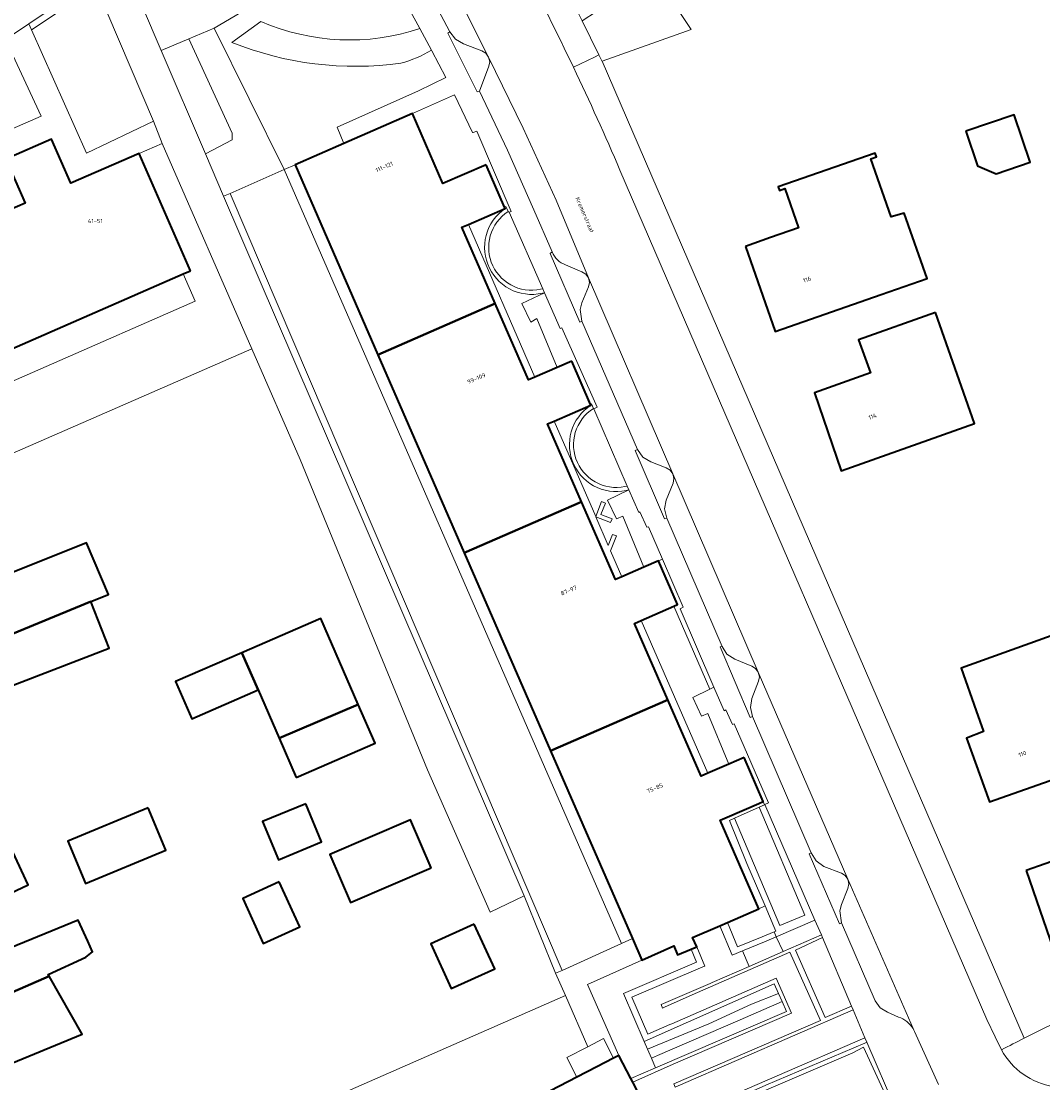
# Model space of a CAD drawing. Header units: metres. Extents: x 197700 to 204338, y 317132 to 325229.
# Tile 207 of 256: x 199623 to 199710, y 319125 to 319215. Entities that reach past the tile are written whole.
import ezdxf
from ezdxf.enums import TextEntityAlignment as Align

# ---------------------------------------------------------------- set-up
doc = ezdxf.new("R2010")
doc.units = ezdxf.units.M
for name, color, linetype, lineweight in [('B-WE-GR-BEPLANTING_CULTUUR_BODEMBEDEKKER-GV', 90, 'Continuous', 18), ('B-WE-GR-BEPLANTING_CULTUUR_HEESTERS-GV', 90, 'Continuous', 18), ('B-WE-GR-BEPLANTING_CULTUUR_ROOS-GV', 90, 'Continuous', 18), ('B-WE-GR-BEPLANTING_CULTUUR_VASTE PLANTENVAK-GV', 90, 'Continuous', 18), ('B-WE-GW-TALUD_KRUIN-G', 90, 'Continuous', 18), ('B-WE-IE-TERREINAFSCHEIDING_KUNSTMATIG_MUUR-GV', 90, 'Continuous', 18), ('B-WE-OG-BEBOUWING-GV', 7, 'Continuous', 35), ('B-WE-OG-BEBOUWING-T18', 10, 'Continuous', 18), ('B-WE-OG-TERREIN_CULTUURSCHEIDING-GV', 7, 'Continuous', 18), ('B-WE-OG-TERREIN_ERF-GV', 7, 'Continuous', 18), ('B-WE-OG-TOPOGRAFIE-T18', 10, 'Continuous', 18), ('B-WE-VH-VERHARDING_ASFALT-GV', 252, 'Continuous', 18), ('B-WE-VH-VERHARDING_BEDRIJFSVLOERPLAAT-GV', 252, 'Continuous', 18), ('B-WE-VH-VERHARDING_BETONSTRAATSTEEN-GV', 252, 'Continuous', 18), ('B-WE-VH-VERHARDING_OPEN-GV', 252, 'Continuous', 18), ('B-WE-VH-VERHARDING_SIERBESTRATING-GV', 252, 'Continuous', 18), ('B-WE-VH-VERHARDING_TEGEL-GV', 252, 'Continuous', 18)]:
    doc.layers.add(name, color=color, linetype=linetype, lineweight=lineweight)
doc.styles.add('NLCS-ISO-M200-T18', font='NLCS-ISO.ttf', dxfattribs={"height": 0.36})

msp = doc.modelspace()

# ---------------------------------------------------------------- linework, layer by layer
at = {"layer": 'B-WE-GR-BEPLANTING_CULTUUR_BODEMBEDEKKER-GV'}
for points in [[(199635.276, 319212.82), (199637.606, 319213.813), (199639.765, 319214.734), (199643.802, 319217.114), (199645.277, 319218.627), (199649.553, 319228.639), (199648.905, 319229.817), (199646.252, 319230.043), (199638.247, 319224.657), (199640.081, 319221.71), (199637.633, 319220.083), (199635.583, 319222.864), (199632.016, 319220.464)], [(199641.288, 319205.829), (199641.288, 319205.239), (199639.014, 319204.057), (199640.558, 319200.464), (199641.108, 319200.706), (199645.699, 319202.727), (199639.765, 319214.734), (199637.606, 319213.813)], [(199645.699, 319202.727), (199674.295, 319137.095), (199675.207, 319137.505), (199668.269, 319153.43), (199660.952, 319170.222), (199653.628, 319187.032), (199646.616, 319203.126)], [(199683.266, 319138.885), (199684.132, 319136.809), (199686.217, 319137.654), (199687.225, 319138.089), (199687.361, 319138.147), (199687.199, 319138.532), (199686.454, 319140.281), (199685.921, 319140.047)], [(199691.326, 319137.594), (199689.038, 319136.533), (199691.563, 319130.81), (199693.786, 319131.772)], [(199671.41, 319133.608), (199674.065, 319127.608), (199675.08, 319125.639), (199677.17, 319126.539), (199676.82, 319127.358), (199676.49, 319128.128), (199676.213, 319128.773), (199674.469, 319132.843), (199680.659, 319135.508), (199680.202, 319136.619), (199679.038, 319136.12), (199678.711, 319136.882), (199676.006, 319135.672)]]:
    msp.add_lwpolyline(points, close=True, dxfattribs=at)
at = {"layer": 'B-WE-GR-BEPLANTING_CULTUUR_HEESTERS-GV'}
for points in [[(199624.282, 319214.573), (199629.755, 319218.257), (199629.528, 319218.79), (199624.047, 319215.102)], [(199641.288, 319205.239), (199641.288, 319205.829), (199637.606, 319213.813), (199635.276, 319212.82), (199639.014, 319204.057)], [(199666.05, 319141.124), (199668.696, 319134.581), (199669.248, 319134.817), (199641.108, 319200.706), (199640.558, 319200.464)], [(199664.67, 319199.171), (199664.492, 319199.59), (199664.379, 319199.541), (199664.427, 319199.43), (199664.141, 319199.217), (199663.876, 319198.979), (199663.632, 319198.719), (199663.413, 319198.438), (199663.22, 319198.138), (199663.054, 319197.822), (199662.918, 319197.493), (199662.811, 319197.153), (199662.735, 319196.804), (199662.691, 319196.451), (199662.678, 319196.095), (199662.697, 319195.739), (199662.748, 319195.386), (199662.83, 319195.039), (199662.943, 319194.701), (199663.085, 319194.374), (199663.257, 319194.061), (199663.455, 319193.765), (199663.679, 319193.488), (199663.927, 319193.232), (199664.197, 319192.999), (199664.487, 319192.791), (199664.794, 319192.61), (199665.116, 319192.457), (199665.45, 319192.333), (199665.794, 319192.24), (199666.145, 319192.178), (199666.5, 319192.147), (199666.857, 319192.148), (199667.212, 319192.181), (199667.754, 319192.282), (199667.607, 319192.616), (199667.429, 319192.575), (199667.108, 319192.521), (199666.784, 319192.496), (199666.459, 319192.5), (199666.135, 319192.532), (199665.816, 319192.594), (199665.503, 319192.684), (199665.2, 319192.802), (199664.909, 319192.946), (199664.631, 319193.115), (199664.37, 319193.309), (199664.127, 319193.525), (199663.904, 319193.762), (199663.704, 319194.018), (199663.527, 319194.291), (199663.375, 319194.579), (199663.25, 319194.879), (199663.152, 319195.189), (199663.082, 319195.506), (199663.04, 319195.829), (199663.028, 319196.154), (199663.044, 319196.479), (199663.09, 319196.801), (199663.164, 319197.117), (199663.266, 319197.426), (199663.396, 319197.724), (199663.551, 319198.01), (199663.731, 319198.28), (199663.935, 319198.534), (199664.161, 319198.768), (199664.406, 319198.981)], [(199661.316, 319198.08), (199660.765, 319197.841), (199663.582, 319191.368), (199666.4, 319184.895), (199666.95, 319185.133)], [(199671.785, 319176.416), (199671.526, 319176.613), (199671.287, 319176.832), (199671.067, 319177.072), (199670.871, 319177.331), (199670.698, 319177.606), (199670.55, 319177.895), (199670.429, 319178.197), (199670.335, 319178.508), (199670.269, 319178.826), (199670.232, 319179.149), (199670.224, 319179.474), (199670.245, 319179.798), (199670.295, 319180.119), (199670.373, 319180.434), (199670.479, 319180.742), (199670.613, 319181.038), (199670.772, 319181.321), (199670.956, 319181.589), (199671.163, 319181.84), (199671.391, 319182.071), (199671.64, 319182.28), (199671.913, 319182.472), (199671.753, 319182.849), (199671.659, 319182.811), (199671.69, 319182.739), (199671.4, 319182.537), (199671.13, 319182.305), (199670.881, 319182.05), (199670.657, 319181.773), (199670.457, 319181.478), (199670.285, 319181.166), (199670.142, 319180.84), (199670.028, 319180.502), (199669.945, 319180.156), (199669.894, 319179.803), (199669.873, 319179.448), (199669.885, 319179.092), (199669.929, 319178.738), (199670.004, 319178.39), (199670.109, 319178.05), (199670.245, 319177.72), (199670.41, 319177.404), (199670.602, 319177.104), (199670.82, 319176.823), (199671.063, 319176.562), (199671.327, 319176.323), (199671.613, 319176.11), (199671.916, 319175.922), (199672.234, 319175.763), (199672.566, 319175.632), (199672.907, 319175.532), (199673.257, 319175.463), (199673.611, 319175.425), (199673.967, 319175.419), (199674.323, 319175.444), (199674.674, 319175.502), (199674.919, 319175.558), (199674.778, 319175.885), (199674.573, 319175.838), (199674.252, 319175.789), (199673.927, 319175.768), (199673.602, 319175.776), (199673.28, 319175.813), (199672.961, 319175.879), (199672.65, 319175.973), (199672.349, 319176.095), (199672.06, 319176.243)], [(199668.579, 319181.393), (199668.028, 319181.155), (199670.9, 319174.556), (199673.772, 319167.958), (199674.322, 319168.198), (199673.364, 319170.399), (199673.859, 319171.659), (199673.533, 319171.787), (199673.166, 319170.853), (199672.109, 319173.283), (199673.367, 319172.788), (199673.495, 319173.114), (199672.546, 319173.488), (199672.92, 319174.44), (199672.594, 319174.568), (199672.099, 319173.306)], [(199678.715, 319165.692), (199681.776, 319158.655), (199682.119, 319158.822), (199679.26, 319165.484), (199679.526, 319165.609), (199677.76, 319169.697), (199677.415, 319169.548), (199679.036, 319165.832)], [(199681.605, 319151.532), (199675.954, 319164.487), (199675.39, 319164.241), (199678.21, 319157.762), (199681.031, 319151.282)], [(199686.439, 319148.877), (199686.416, 319148.867), (199685.959, 319148.668), (199689.832, 319139.498), (199687.72, 319138.615), (199683.861, 319147.715), (199683.437, 319147.526), (199684.921, 319143.881), (199686.454, 319140.281), (199687.199, 319138.532), (199687.361, 319138.147), (199687.225, 319138.089), (199687.409, 319137.662), (199690.686, 319139.076)], [(199674.065, 319127.608), (199671.41, 319133.608), (199676.006, 319135.672), (199675.207, 319137.505), (199674.295, 319137.095), (199669.248, 319134.817), (199668.696, 319134.581), (199669.534, 319132.675), (199671.442, 319128.334), (199672.772, 319129.024), (199673.621, 319127.378)], [(199695.071, 319128.73), (199694.907, 319128.65), (199686.535, 319125.067), (199679.284, 319121.862), (199679.833, 319120.761), (199682.564, 319115.289), (199682.831, 319115.423), (199681.792, 319117.488), (199684.245, 319118.802), (199685.23, 319116.63), (199697.532, 319123.015)], [(199694.8, 319128.304), (199697.115, 319123.256), (199685.547, 319117.254), (199684.502, 319119.559), (199681.546, 319117.976), (199679.661, 319121.712), (199693.889, 319127.832)], [(199694.8, 319128.304), (199693.889, 319127.832), (199679.661, 319121.712), (199681.546, 319117.976), (199684.502, 319119.559), (199685.547, 319117.254), (199697.115, 319123.256)]]:
    msp.add_lwpolyline(points, close=True, dxfattribs=at)
for points in [[(199643.727, 319215.291), (199641.256, 319213.519)], [(199658.19, 319212.853), (199657.197, 319214.684)]]:
    msp.add_lwpolyline(points, dxfattribs=at)
for points in [[(199657.197, 319214.684, -0.184922), (199643.727, 319215.291)], [(199641.256, 319213.519, 0.130559), (199655.573, 319211.748)], [(199655.573, 319211.748, 0.063505), (199658.19, 319212.853)]]:
    msp.add_lwpolyline(points, format="xyb", dxfattribs=at)
at = {"layer": 'B-WE-GR-BEPLANTING_CULTUUR_ROOS-GV'}
msp.add_lwpolyline([(199681.702, 319130.287), (199676.49, 319128.128), (199676.82, 319127.358), (199677.341, 319127.582), (199684.352, 319130.614), (199687.899, 319132.181), (199687.592, 319132.865), (199685.317, 319131.959)], close=True, dxfattribs=at)
at = {"layer": 'B-WE-GR-BEPLANTING_CULTUUR_VASTE PLANTENVAK-GV'}
for points in [[(199657.197, 319214.684), (199654.738, 319219.217), (199649.553, 319228.639), (199645.277, 319218.627), (199643.802, 319217.114), (199639.765, 319214.734), (199645.699, 319202.727), (199646.616, 319203.126), (199650.756, 319204.945), (199650.181, 319206.327), (199657.073, 319209.419), (199659.391, 319210.528), (199658.223, 319212.792), (199658.19, 319212.853)], [(199641.256, 319213.519), (199643.727, 319215.291)], [(199668.421, 319195.748), (199668.242, 319195.624), (199670.761, 319189.793), (199670.914, 319189.879)], [(199670.914, 319189.879), (199670.771, 319190.871), (199670.928, 319191.429), (199671.493, 319192.785), (199671.562, 319193.163), (199671.48, 319193.538), (199671.252, 319193.862), (199670.915, 319194.069), (199669.553, 319194.654)]]:
    msp.add_lwpolyline(points, dxfattribs=at)
for points in [[(199643.727, 319215.291, 0.184922), (199657.197, 319214.684)], [(199655.573, 319211.748, -0.130559), (199641.256, 319213.519)], [(199658.19, 319212.853, -0.063505), (199655.573, 319211.748)], [(199669.553, 319194.654, -0.243524), (199668.421, 319195.748)]]:
    msp.add_lwpolyline(points, format="xyb", dxfattribs=at)
for points in [[(199660.217, 319213.779), (199659.737, 319214.399), (199659.552, 319214.299), (199662.058, 319209.311), (199662.258, 319209.371), (199663.046, 319211.489), (199663.113, 319211.879), (199663.026, 319212.265), (199662.794, 319212.593), (199662.453, 319212.806), (199660.902, 319213.384)], [(199667.212, 319192.181), (199666.857, 319192.148), (199666.5, 319192.147), (199666.145, 319192.178), (199665.794, 319192.24), (199665.45, 319192.333), (199665.116, 319192.457), (199664.794, 319192.61), (199664.487, 319192.791), (199664.197, 319192.999), (199663.927, 319193.232), (199663.679, 319193.488), (199663.455, 319193.765), (199663.257, 319194.061), (199663.085, 319194.374), (199662.943, 319194.701), (199662.83, 319195.039), (199662.748, 319195.386), (199662.697, 319195.739), (199662.678, 319196.095), (199662.691, 319196.451), (199662.735, 319196.804), (199662.811, 319197.153), (199662.918, 319197.493), (199663.054, 319197.822), (199663.22, 319198.138), (199663.413, 319198.438), (199663.632, 319198.719), (199663.876, 319198.979), (199664.141, 319199.217), (199664.427, 319199.43), (199661.316, 319198.08), (199666.95, 319185.133), (199668.831, 319185.946), (199667.11, 319190.096), (199666.596, 319189.792), (199665.848, 319191.381), (199667.754, 319192.282)], [(199663.25, 319194.879), (199663.375, 319194.579), (199663.527, 319194.291), (199663.704, 319194.018), (199663.904, 319193.762), (199664.127, 319193.525), (199664.37, 319193.309), (199664.631, 319193.115), (199664.909, 319192.946), (199665.2, 319192.802), (199665.503, 319192.684), (199665.816, 319192.594), (199666.135, 319192.532), (199666.459, 319192.5), (199666.784, 319192.496), (199667.108, 319192.521), (199667.429, 319192.575), (199667.607, 319192.616), (199664.764, 319199.107), (199664.67, 319199.171), (199664.406, 319198.981), (199664.161, 319198.768), (199663.935, 319198.534), (199663.731, 319198.28), (199663.551, 319198.01), (199663.396, 319197.724), (199663.266, 319197.426), (199663.164, 319197.117), (199663.09, 319196.801), (199663.044, 319196.479), (199663.028, 319196.154), (199663.04, 319195.829), (199663.082, 319195.506), (199663.152, 319195.189)], [(199676.187, 319169.012), (199674.39, 319173.338), (199673.859, 319173.106), (199673.111, 319174.695), (199674.919, 319175.558), (199674.674, 319175.502), (199674.323, 319175.444), (199673.967, 319175.419), (199673.611, 319175.425), (199673.257, 319175.463), (199672.907, 319175.532), (199672.566, 319175.632), (199672.234, 319175.763), (199671.916, 319175.922), (199671.613, 319176.11), (199671.327, 319176.323), (199671.063, 319176.562), (199670.82, 319176.823), (199670.602, 319177.104), (199670.41, 319177.404), (199670.245, 319177.72), (199670.109, 319178.05), (199670.004, 319178.39), (199669.929, 319178.738), (199669.885, 319179.092), (199669.873, 319179.448), (199669.894, 319179.803), (199669.945, 319180.156), (199670.028, 319180.502), (199670.142, 319180.84), (199670.285, 319181.166), (199670.457, 319181.478), (199670.657, 319181.773), (199670.881, 319182.05), (199671.13, 319182.305), (199671.4, 319182.537), (199671.69, 319182.739), (199668.579, 319181.393), (199672.099, 319173.306), (199672.594, 319174.568), (199672.92, 319174.44), (199672.546, 319173.488), (199673.495, 319173.114), (199673.367, 319172.788), (199672.109, 319173.283), (199673.166, 319170.853), (199673.533, 319171.787), (199673.859, 319171.659), (199673.364, 319170.399), (199674.322, 319168.198)], [(199671.526, 319176.613), (199671.785, 319176.416), (199672.06, 319176.243), (199672.349, 319176.095), (199672.65, 319175.973), (199672.961, 319175.879), (199673.28, 319175.813), (199673.602, 319175.776), (199673.927, 319175.768), (199674.252, 319175.789), (199674.573, 319175.838), (199674.778, 319175.885), (199671.952, 319182.432), (199671.913, 319182.472), (199671.64, 319182.28), (199671.391, 319182.071), (199671.163, 319181.84), (199670.956, 319181.589), (199670.772, 319181.321), (199670.613, 319181.038), (199670.479, 319180.742), (199670.373, 319180.434), (199670.295, 319180.119), (199670.245, 319179.798), (199670.224, 319179.474), (199670.232, 319179.149), (199670.269, 319178.826), (199670.335, 319178.508), (199670.429, 319178.197), (199670.55, 319177.895), (199670.698, 319177.606), (199670.871, 319177.331), (199671.067, 319177.072), (199671.287, 319176.832)], [(199678.063, 319177.444), (199676.767, 319177.956), (199676.107, 319178.351), (199675.633, 319178.996), (199675.444, 319178.918), (199677.946, 319173.096), (199678.127, 319173.169), (199677.944, 319173.969), (199678.077, 319174.687), (199678.658, 319176.135), (199678.73, 319176.535), (199678.635, 319176.93), (199678.401, 319177.245)], [(199681.605, 319156.594), (199681.074, 319156.362), (199680.326, 319157.951), (199681.776, 319158.655), (199678.715, 319165.692), (199675.954, 319164.487), (199681.605, 319151.532), (199683.385, 319152.308)], [(199685.213, 319157.115), (199685.349, 319157.87), (199685.91, 319159.33), (199685.972, 319159.714), (199685.885, 319160.093), (199685.656, 319160.417), (199685.322, 319160.628), (199683.89, 319161.196), (199683.227, 319161.64), (199682.83, 319162.294), (199682.639, 319162.252), (199685.203, 319156.257), (199685.398, 319156.332)], [(199685.959, 319148.668), (199683.861, 319147.715), (199687.72, 319138.615), (199689.832, 319139.498)], [(199692.949, 319138.84), (199692.79, 319139.866), (199692.925, 319140.398), (199693.467, 319141.754), (199693.55, 319142.147), (199693.47, 319142.541), (199693.249, 319142.861), (199692.923, 319143.072), (199691.44, 319143.635), (199690.802, 319144.11), (199690.365, 319144.792), (199690.2, 319144.698), (199692.773, 319138.77)], [(199676.49, 319128.128), (199681.702, 319130.287), (199685.317, 319131.959), (199687.592, 319132.865), (199687.227, 319133.678), (199676.213, 319128.773)], [(199677.17, 319126.539), (199688.282, 319131.328), (199687.899, 319132.181), (199684.352, 319130.614), (199677.341, 319127.582), (199676.82, 319127.358)]]:
    msp.add_lwpolyline(points, close=True, dxfattribs=at)
at = {"layer": 'B-WE-GW-TALUD_KRUIN-G'}
for points in [[(199687.409, 319137.662), (199687.978, 319136.403)], [(199687.978, 319136.403), (199687.409, 319137.662)], [(199694.917, 319129.095), (199693.919, 319131.458)]]:
    msp.add_lwpolyline(points, dxfattribs=at)
at = {"layer": 'B-WE-IE-TERREINAFSCHEIDING_KUNSTMATIG_MUUR-GV'}
for points in [[(199683.266, 319138.885), (199682.621, 319138.603), (199683.66, 319136.113), (199684.535, 319136.469), (199686.396, 319137.225), (199687.409, 319137.662), (199687.225, 319138.089), (199686.217, 319137.654), (199684.132, 319136.809)], [(199681.805, 319133.71), (199677.636, 319131.917), (199677.759, 319131.609), (199677.946, 319131.694), (199680.282, 319132.75), (199688.549, 319136.356), (199691.163, 319130.575), (199678.716, 319125.181), (199678.84, 319124.9), (199679.027, 319124.984), (199679.105, 319125.019), (199693.919, 319131.458), (199693.786, 319131.772), (199691.563, 319130.81), (199689.038, 319136.533), (199691.326, 319137.594), (199691.23, 319137.823), (199687.978, 319136.403), (199685.104, 319135.149), (199681.972, 319133.782)], [(199678.555, 319130.291), (199678.388, 319130.219), (199676.533, 319129.41), (199675.167, 319132.535), (199681.174, 319135.104), (199681.363, 319135.185), (199680.664, 319136.818), (199680.202, 319136.619), (199680.659, 319135.508), (199674.469, 319132.843), (199676.213, 319128.773), (199687.227, 319133.678), (199687.592, 319132.865), (199687.899, 319132.181), (199688.282, 319131.328), (199677.17, 319126.539), (199675.08, 319125.639), (199675.24, 319125.328), (199678.664, 319126.855), (199688.694, 319131.192), (199687.385, 319134.14)], [(199679.833, 319120.761), (199679.284, 319121.862), (199686.535, 319125.067), (199694.907, 319128.65), (199695.071, 319128.73), (199694.917, 319129.095), (199680.051, 319122.638), (199680.046, 319122.636), (199679.895, 319122.567), (199678.694, 319122.024), (199678.877, 319121.666), (199679.438, 319120.564)]]:
    msp.add_lwpolyline(points, close=True, dxfattribs=at)
at = {"layer": 'B-WE-OG-BEBOUWING-GV'}
for points in [[(199662.82, 319203.136), (199659.153, 319201.545), (199656.562, 319207.496), (199650.756, 319204.945), (199646.616, 319203.126), (199653.628, 319187.032), (199663.582, 319191.368), (199660.765, 319197.841), (199661.316, 319198.08), (199664.427, 319199.43), (199664.379, 319199.541)], [(199703.477, 319205.974), (199704.471, 319203.042), (199706.036, 319202.375), (199708.928, 319203.355), (199707.569, 319207.362)], [(199637.762, 319194.149), (199633.391, 319204.106), (199627.604, 319201.574), (199625.97, 319205.311), (199622.108, 319203.609), (199623.749, 319199.888), (199621.79, 319199.031), (199617.34, 319197.084), (199621.698, 319187.122), (199637.142, 319193.878)], [(199684.805, 319196.22), (199687.313, 319189.002), (199696.306, 319192.127), (199700.211, 319193.484), (199698.237, 319199.045), (199697.149, 319198.719), (199695.435, 319203.65), (199695.908, 319203.814), (199695.796, 319204.136), (199687.559, 319201.274), (199687.67, 319200.953), (199688.143, 319201.117), (199689.301, 319197.783), (199686.928, 319196.958)], [(199670.071, 319186.483), (199668.831, 319185.946), (199666.95, 319185.133), (199666.4, 319184.895), (199663.582, 319191.368), (199653.628, 319187.032), (199660.952, 319170.222), (199670.9, 319174.556), (199668.028, 319181.155), (199668.579, 319181.393), (199671.69, 319182.739), (199671.659, 319182.811)], [(199700.905, 319190.608), (199694.391, 319188.296), (199695.397, 319185.485), (199690.651, 319183.787), (199692.922, 319177.193), (199704.214, 319181.188)], [(199660.952, 319170.222), (199668.269, 319153.43), (199678.21, 319157.762), (199675.39, 319164.241), (199675.954, 319164.487), (199678.715, 319165.692), (199679.036, 319165.832), (199677.415, 319169.548), (199676.187, 319169.012), (199674.322, 319168.198), (199673.772, 319167.958), (199670.9, 319174.556)], [(199609.203, 319164.296), (199608.78, 319165.187), (199605.378, 319163.904), (199605.917, 319162.825), (199597.787, 319159.099), (199593.191, 319157.131), (199595.535, 319151.655), (199600.132, 319153.623), (199604.587, 319155.566), (199611.444, 319158.555), (199619.213, 319161.943), (199629.313, 319166.101), (199630.796, 319166.68), (199628.939, 319171.081), (199620.503, 319167.721), (199618.69, 319168.392)], [(199620.706, 319158.238), (199630.849, 319162.146), (199629.313, 319166.101), (199619.213, 319161.943)], [(199651.972, 319157.369), (199648.807, 319164.662), (199642.113, 319161.757), (199643.485, 319158.596), (199645.261, 319154.504)], [(199714.515, 319160.477), (199713.218, 319164.09), (199703.082, 319160.437), (199704.339, 319156.818), (199704.967, 319155.071), (199703.539, 319154.52), (199705.476, 319149.121), (199714.643, 319152.344), (199712.095, 319159.592)], [(199643.485, 319158.596), (199642.113, 319161.757), (199636.49, 319159.317), (199637.862, 319156.156)], [(199646.705, 319151.176), (199653.399, 319154.082), (199651.972, 319157.369), (199645.261, 319154.504)], [(199684.673, 319152.87), (199683.385, 319152.308), (199681.605, 319151.532), (199681.031, 319151.282), (199678.21, 319157.762), (199668.269, 319153.43), (199675.207, 319137.505), (199676.006, 319135.672), (199678.711, 319136.882), (199679.038, 319136.12), (199680.202, 319136.619), (199680.664, 319136.818), (199680.32, 319137.596), (199682.621, 319138.603), (199683.266, 319138.885), (199685.921, 319140.047), (199682.656, 319147.549), (199683.233, 319147.8), (199685.921, 319148.972), (199686.299, 319149.137)], [(199634.166, 319148.605), (199627.35, 319145.779), (199628.847, 319142.17), (199635.662, 319144.996)], [(199647.516, 319148.94), (199643.869, 319147.427), (199645.207, 319144.198), (199648.854, 319145.711)], [(199658.161, 319143.515), (199656.404, 319147.587), (199649.561, 319144.633), (199651.319, 319140.562)], [(199708.599, 319143.273), (199711.203, 319135.733), (199722.508, 319139.706), (199719.855, 319147.238)], [(199603.838, 319130.843), (199611.676, 319135.686), (199610.519, 319137.409), (199612.227, 319137.007), (199621.027, 319140.68), (199624.001, 319142.083), (199622.7, 319144.868), (199619.673, 319143.579), (199603.607, 319136.718), (199603.623, 319136.681), (199600.884, 319135.556)], [(199645.276, 319142.314), (199642.192, 319140.907), (199643.925, 319137.108), (199647.01, 319138.515)], [(199628.867, 319135.926), (199629.455, 319136.376), (199629.038, 319137.294), (199628.23, 319139.074), (199613.466, 319133.023), (199611.676, 319135.686), (199603.838, 319130.843), (199606.83, 319126.07), (199625.763, 319134.325), (199625.69, 319134.453)], [(199661.81, 319138.737), (199658.128, 319137.057), (199659.858, 319133.266), (199663.539, 319134.946)], [(199620.865, 319128.815), (199621.788, 319126.612), (199628.558, 319129.399), (199625.763, 319134.325), (199606.83, 319126.07), (199609.978, 319121.048), (199614.565, 319123.039), (199618.674, 319124.823), (199616.613, 319128.258), (199617.212, 319128.28), (199618.288, 319127.604)], [(199673.598, 319110.644), (199672.696, 319112.43), (199674.223, 319113.201), (199673.325, 319114.978), (199674.791, 319115.738), (199678.827, 319117.831), (199679.046, 319117.944), (199678.05, 319119.876), (199677.479, 319120.984), (199675.264, 319125.281), (199675.24, 319125.328), (199675.08, 319125.639), (199674.065, 319127.608), (199673.621, 319127.378), (199672.189, 319126.635), (199670.514, 319125.766), (199661.402, 319121.04), (199658.295, 319119.429), (199663.298, 319109.782), (199669.697, 319113.099), (199670.066, 319112.389), (199671.3, 319110.013), (199671.531, 319109.569)]]:
    msp.add_lwpolyline(points, close=True, dxfattribs=at)
at = {"layer": 'B-WE-OG-TERREIN_CULTUURSCHEIDING-GV'}
for points in [[(199680.184, 319214.603), (199678.547, 319217.058), (199677.129, 319219.185), (199675.829, 319218.32), (199674.713, 319217.575), (199674.603, 319217.742), (199670.958, 319215.332), (199672.368, 319212.448), (199672.639, 319211.909), (199672.646, 319211.912)], [(199629.755, 319218.257), (199624.282, 319214.573), (199628.928, 319204.116), (199634.614, 319206.841)], [(199621.546, 319199.578), (199619.249, 319204.719), (199625.087, 319207.247), (199622.311, 319213.228), (199608.982, 319204.316), (199612.73, 319195.721)], [(199590.245, 319164.511), (199642.945, 319187.541), (199635.337, 319204.94), (199633.391, 319204.106), (199637.762, 319194.149), (199637.142, 319193.878), (199638.156, 319191.563), (199612.868, 319180.481), (199608.343, 319178.498), (199601.382, 319175.447), (199596.07, 319173.12), (199588.021, 319169.593)], [(199674.295, 319137.095), (199645.699, 319202.727), (199641.108, 319200.706), (199669.248, 319134.817)], [(199627.689, 319114.292), (199623.111, 319112.281), (199619.614, 319110.745), (199623.283, 319103.977), (199624.193, 319104.47), (199624.464, 319103.971), (199627.571, 319105.582), (199628.422, 319103.937), (199638.929, 319109.386), (199638.076, 319111.03), (199644.29, 319114.253), (199645.143, 319112.608), (199655.188, 319117.818), (199654.335, 319119.462), (199660.549, 319122.685), (199661.402, 319121.04), (199670.514, 319125.766), (199669.665, 319127.413), (199671.442, 319128.334), (199669.534, 319132.675), (199635.61, 319117.772), (199633.528, 319116.857)]]:
    msp.add_lwpolyline(points, close=True, dxfattribs=at)
at = {"layer": 'B-WE-OG-TERREIN_ERF-GV'}
for points in [[(199744.58, 319191.678), (199746.547, 319192.364), (199737.245, 319219.02), (199735.266, 319218.33), (199733.097, 319224.491), (199731.148, 319229.863), (199728.944, 319235.135), (199697.934, 319224.335), (199698.42, 319222.892), (199684.375, 319218.092), (199684.085, 319218.944), (199678.547, 319217.058), (199680.184, 319214.603), (199672.646, 319211.912), (199708.429, 319129.061)], [(199621.565, 319121.94), (199625.573, 319123.702), (199626.486, 319121.403), (199628.629, 319122.254), (199629.767, 319119.388), (199632.022, 319120.284), (199633.528, 319116.857), (199635.61, 319117.772), (199669.534, 319132.675), (199668.696, 319134.581), (199666.05, 319141.124), (199663.15, 319139.758), (199657.852, 319151.809), (199647.058, 319178.133), (199642.945, 319187.541), (199590.245, 319164.511)], [(199622.7, 319144.868), (199624.001, 319142.083), (199621.027, 319140.68)], [(199613.466, 319133.023), (199628.23, 319139.074), (199629.038, 319137.294), (199629.455, 319136.376), (199628.867, 319135.926), (199625.69, 319134.453), (199625.763, 319134.325), (199628.558, 319129.399), (199621.788, 319126.612)]]:
    msp.add_lwpolyline(points, dxfattribs=at)
for points in [[(199703.477, 319205.974), (199707.569, 319207.362), (199708.928, 319203.355), (199706.036, 319202.375), (199704.471, 319203.042)], [(199687.313, 319189.002), (199684.805, 319196.22), (199686.928, 319196.958), (199689.301, 319197.783), (199688.143, 319201.117), (199687.67, 319200.953), (199687.559, 319201.274), (199695.796, 319204.136), (199695.908, 319203.814), (199695.435, 319203.65), (199697.149, 319198.719), (199698.237, 319199.045), (199700.211, 319193.484), (199696.306, 319192.127)], [(199621.698, 319187.122), (199611.846, 319182.813), (199612.868, 319180.481), (199638.156, 319191.563), (199637.142, 319193.878)], [(199700.905, 319190.608), (199704.214, 319181.188), (199692.922, 319177.193), (199690.651, 319183.787), (199695.397, 319185.485), (199694.391, 319188.296)], [(199608.78, 319165.187), (199609.203, 319164.296), (199618.69, 319168.392), (199620.503, 319167.721), (199628.939, 319171.081), (199630.796, 319166.68), (199629.313, 319166.101), (199630.849, 319162.146), (199620.706, 319158.238), (199619.213, 319161.943), (199611.444, 319158.555), (199604.587, 319155.566), (199600.132, 319153.623), (199595.535, 319151.655), (199593.191, 319157.131), (199597.787, 319159.099), (199605.917, 319162.825), (199605.378, 319163.904)], [(199653.399, 319154.082), (199646.705, 319151.176), (199645.261, 319154.504), (199643.485, 319158.596), (199637.862, 319156.156), (199636.49, 319159.317), (199642.113, 319161.757), (199648.807, 319164.662), (199651.972, 319157.369)], [(199703.082, 319160.437), (199713.218, 319164.09), (199714.515, 319160.477), (199712.095, 319159.592), (199714.643, 319152.344), (199705.476, 319149.121), (199703.539, 319154.52), (199704.967, 319155.071), (199704.339, 319156.818)], [(199634.166, 319148.605), (199635.662, 319144.996), (199628.847, 319142.17), (199627.35, 319145.779)], [(199647.516, 319148.94), (199648.854, 319145.711), (199645.207, 319144.198), (199643.869, 319147.427)], [(199656.404, 319147.587), (199658.161, 319143.515), (199651.319, 319140.562), (199649.561, 319144.633)], [(199719.855, 319147.238), (199722.508, 319139.706), (199711.203, 319135.733), (199708.599, 319143.273)], [(199645.276, 319142.314), (199647.01, 319138.515), (199643.925, 319137.108), (199642.192, 319140.907)], [(199661.81, 319138.737), (199663.539, 319134.946), (199659.858, 319133.266), (199658.128, 319137.057)], [(199673.621, 319127.378), (199672.772, 319129.024), (199671.442, 319128.334), (199669.665, 319127.413), (199670.514, 319125.766), (199672.189, 319126.635)]]:
    msp.add_lwpolyline(points, close=True, dxfattribs=at)
msp.add_lwpolyline([(199708.429, 319129.061, -0.022578), (199733.944, 319140.514)], format="xyb", dxfattribs=at)
at = {"layer": 'B-WE-VH-VERHARDING_ASFALT-GV'}
for points in [[(199670.216, 319211.402, 0.020037), (199661.189, 319228.55)], [(199674.157, 319202.687, 0.009882), (199670.216, 319211.402)], [(199710.926, 319124.968, -0.238401), (199706.506, 319128.082)]]:
    msp.add_lwpolyline(points, format="xyb", dxfattribs=at)
for points in [[(199661.02, 319216.238), (199663.026, 319212.265), (199665.946, 319206.229), (199668.743, 319200.135), (199671.48, 319193.538), (199678.635, 319176.93), (199685.885, 319160.093), (199693.47, 319142.541), (199698.999, 319129.871), (199699.069, 319129.747), (199699.13, 319129.619), (199701.153, 319125.126)], [(199706.506, 319128.082), (199705.963, 319129.174), (199705.251, 319130.649), (199674.157, 319202.687)]]:
    msp.add_lwpolyline(points, dxfattribs=at)
at = {"layer": 'B-WE-VH-VERHARDING_BEDRIJFSVLOERPLAAT-GV'}
msp.add_lwpolyline([(199685.104, 319135.149), (199687.978, 319136.403), (199687.409, 319137.662), (199686.396, 319137.225), (199684.535, 319136.469)], close=True, dxfattribs=at)
at = {"layer": 'B-WE-VH-VERHARDING_BETONSTRAATSTEEN-GV'}
for points in [[(199659.737, 319214.399), (199660.217, 319213.779), (199660.902, 319213.384), (199662.453, 319212.806), (199662.794, 319212.593), (199663.026, 319212.265), (199661.02, 319216.238), (199658.961, 319220.184), (199653.652, 319229.667), (199653.881, 319228.964), (199653.864, 319228.225), (199653.5, 319226.909), (199653.425, 319226.205), (199653.632, 319225.528), (199657.182, 319219.188), (199658.499, 319216.759)], [(199676.767, 319177.956), (199678.063, 319177.444), (199678.401, 319177.245), (199678.635, 319176.93), (199671.48, 319193.538), (199671.562, 319193.163), (199671.493, 319192.785), (199670.928, 319191.429), (199670.771, 319190.871), (199670.914, 319189.879), (199675.633, 319178.996), (199676.107, 319178.351)], [(199683.227, 319161.64), (199683.89, 319161.196), (199685.322, 319160.628), (199685.656, 319160.417), (199685.885, 319160.093), (199678.635, 319176.93), (199678.73, 319176.535), (199678.658, 319176.135), (199678.077, 319174.687), (199677.944, 319173.969), (199678.127, 319173.169), (199682.83, 319162.294)], [(199685.349, 319157.87), (199685.213, 319157.115), (199685.398, 319156.332), (199690.365, 319144.792), (199690.802, 319144.11), (199691.44, 319143.635), (199692.923, 319143.072), (199693.249, 319142.861), (199693.47, 319142.541), (199685.885, 319160.093), (199685.972, 319159.714), (199685.91, 319159.33)]]:
    msp.add_lwpolyline(points, close=True, dxfattribs=at)
for points in [[(199669.553, 319194.654), (199670.915, 319194.069), (199671.252, 319193.862), (199671.48, 319193.538), (199668.743, 319200.135), (199665.946, 319206.229), (199663.026, 319212.265), (199663.113, 319211.879), (199663.046, 319211.489)], [(199663.046, 319211.489), (199662.258, 319209.371), (199664.631, 319204.38), (199666.87, 319199.328), (199668.421, 319195.748)], [(199698.999, 319129.871), (199693.47, 319142.541), (199693.55, 319142.147), (199693.467, 319141.754), (199692.925, 319140.398), (199692.79, 319139.866), (199692.949, 319138.84), (199695.789, 319132.218), (199696.225, 319131.646)], [(199696.225, 319131.646), (199696.833, 319131.264), (199697.782, 319130.855)]]:
    msp.add_lwpolyline(points, dxfattribs=at)
for points in [[(199668.421, 319195.748, 0.243524), (199669.553, 319194.654)], [(199697.782, 319130.855, -0.178432), (199698.999, 319129.871)]]:
    msp.add_lwpolyline(points, format="xyb", dxfattribs=at)
at = {"layer": 'B-WE-VH-VERHARDING_OPEN-GV'}
for points in [[(199642.945, 319187.541), (199647.058, 319178.133), (199657.852, 319151.809), (199663.15, 319139.758), (199666.05, 319141.124), (199640.558, 319200.464), (199639.014, 319204.057), (199635.276, 319212.82), (199632.016, 319220.464), (199629.528, 319218.79), (199629.755, 319218.257), (199634.614, 319206.841), (199635.337, 319204.94)], [(199633.391, 319204.106), (199635.337, 319204.94), (199634.614, 319206.841), (199628.928, 319204.116), (199624.282, 319214.573), (199624.047, 319215.102), (199622.068, 319213.752), (199622.311, 319213.228), (199625.087, 319207.247), (199619.249, 319204.719), (199621.546, 319199.578), (199621.79, 319199.031), (199623.749, 319199.888), (199622.108, 319203.609), (199625.97, 319205.311), (199627.604, 319201.574)], [(199662.013, 319205.998), (199661.702, 319205.888), (199661.653, 319205.871), (199660.132, 319209.069), (199656.562, 319207.496), (199659.153, 319201.545), (199662.82, 319203.136), (199664.379, 319199.541), (199664.492, 319199.59), (199664.67, 319199.171), (199664.764, 319199.107), (199664.922, 319199.172)], [(199672.218, 319182.592), (199669.231, 319189.312), (199669.086, 319189.24), (199667.754, 319192.282), (199665.848, 319191.381), (199666.596, 319189.792), (199667.11, 319190.096), (199668.831, 319185.946), (199670.071, 319186.483), (199671.659, 319182.811), (199671.753, 319182.849), (199671.913, 319182.472), (199671.952, 319182.432)], [(199674.39, 319173.338), (199676.187, 319169.012), (199677.415, 319169.548), (199677.76, 319169.697), (199676.575, 319172.442), (199676.439, 319172.39), (199675.851, 319173.703), (199675.749, 319173.636), (199674.919, 319175.558), (199673.111, 319174.695), (199673.859, 319173.106)], [(199683.385, 319152.308), (199684.673, 319152.87), (199686.299, 319149.137), (199686.416, 319148.867), (199686.439, 319148.877), (199686.75, 319149.011), (199683.841, 319155.718), (199683.705, 319155.665), (199683.123, 319156.924), (199682.977, 319156.823), (199682.119, 319158.822), (199681.776, 319158.655), (199680.326, 319157.951), (199681.074, 319156.362), (199681.605, 319156.594)]]:
    msp.add_lwpolyline(points, close=True, dxfattribs=at)
at = {"layer": 'B-WE-VH-VERHARDING_SIERBESTRATING-GV'}
for points in [[(199678.716, 319125.181), (199691.163, 319130.575), (199688.549, 319136.356), (199680.282, 319132.75), (199677.946, 319131.694), (199677.759, 319131.609), (199677.636, 319131.917), (199681.805, 319133.71), (199681.972, 319133.782), (199685.104, 319135.149), (199684.535, 319136.469), (199683.66, 319136.113), (199682.621, 319138.603), (199680.32, 319137.596), (199680.664, 319136.818), (199681.363, 319135.185), (199681.174, 319135.104), (199675.167, 319132.535), (199676.533, 319129.41), (199678.388, 319130.219), (199678.555, 319130.291), (199687.385, 319134.14), (199688.694, 319131.192), (199678.664, 319126.855), (199675.24, 319125.328), (199675.264, 319125.281)], [(199680.051, 319122.638), (199694.917, 319129.095), (199693.919, 319131.458), (199679.105, 319125.019)]]:
    msp.add_lwpolyline(points, dxfattribs=at)
msp.add_lwpolyline([(199691.23, 319137.823), (199690.686, 319139.076), (199687.409, 319137.662), (199687.978, 319136.403)], close=True, dxfattribs=at)
at = {"layer": 'B-WE-VH-VERHARDING_TEGEL-GV'}
for points in [[(199670.216, 319211.402), (199671.985, 319212.262), (199672.368, 319212.448), (199670.958, 319215.332), (199670.286, 319216.706), (199669.527, 319218.258), (199666.011, 319224.831), (199661.789, 319232.305), (199660.079, 319235.363), (199658.946, 319237.269), (199659.415, 319238.934)], [(199566.5, 319176.237), (199570.23, 319178.854), (199574.418, 319181.65), (199577.38, 319183.628), (199579.491, 319185.203), (199580.876, 319186.103), (199585.923, 319189.471), (199593.169, 319194.341), (199606.864, 319203.546), (199608.754, 319204.839), (199622.068, 319213.752), (199624.047, 319215.102), (199629.528, 319218.79), (199632.016, 319220.464), (199635.583, 319222.864), (199638.247, 319224.657), (199646.252, 319230.043), (199650.94, 319233.21)], [(199654.738, 319219.217), (199657.197, 319214.684), (199658.19, 319212.853), (199658.223, 319212.792), (199659.391, 319210.528), (199657.073, 319209.419), (199650.181, 319206.327), (199650.756, 319204.945), (199656.562, 319207.496), (199660.132, 319209.069), (199661.653, 319205.871), (199661.702, 319205.888), (199662.013, 319205.998), (199664.922, 319199.172), (199664.764, 319199.107), (199667.607, 319192.616), (199667.754, 319192.282), (199669.086, 319189.24), (199669.231, 319189.312), (199672.218, 319182.592), (199671.952, 319182.432), (199674.778, 319175.885), (199674.919, 319175.558), (199675.749, 319173.636), (199675.851, 319173.703), (199676.439, 319172.39), (199676.575, 319172.442), (199677.76, 319169.697), (199679.526, 319165.609), (199679.26, 319165.484), (199682.119, 319158.822), (199682.977, 319156.823), (199683.123, 319156.924), (199683.705, 319155.665), (199683.841, 319155.718), (199686.75, 319149.011), (199686.439, 319148.877), (199690.686, 319139.076), (199691.23, 319137.823), (199691.326, 319137.594), (199693.786, 319131.772), (199693.919, 319131.458), (199694.917, 319129.095), (199695.071, 319128.73), (199697.532, 319123.015)], [(199697.782, 319130.855), (199696.833, 319131.264), (199696.225, 319131.646), (199695.789, 319132.218), (199692.949, 319138.84), (199692.773, 319138.77), (199690.2, 319144.698), (199690.365, 319144.792), (199685.398, 319156.332), (199685.203, 319156.257), (199682.639, 319162.252), (199682.83, 319162.294), (199678.127, 319173.169), (199677.946, 319173.096), (199675.444, 319178.918), (199675.633, 319178.996), (199670.914, 319189.879), (199670.761, 319189.793), (199668.242, 319195.624), (199668.421, 319195.748), (199666.87, 319199.328), (199664.631, 319204.38), (199662.258, 319209.371), (199662.058, 319209.311), (199659.552, 319214.299), (199659.737, 319214.399), (199658.499, 319216.759)], [(199708.429, 319129.061), (199672.646, 319211.912), (199672.639, 319211.909), (199672.368, 319212.448), (199671.985, 319212.262), (199670.216, 319211.402)], [(199674.157, 319202.687), (199705.251, 319130.649), (199705.963, 319129.174), (199706.506, 319128.082)], [(199701.153, 319125.126), (199699.13, 319129.619), (199699.069, 319129.747), (199698.999, 319129.871)]]:
    msp.add_lwpolyline(points, dxfattribs=at)
for points in [[(199661.189, 319228.55, -0.020037), (199670.216, 319211.402)], [(199670.216, 319211.402, -0.009882), (199674.157, 319202.687)], [(199733.944, 319140.514, 0.022578), (199708.429, 319129.061)], [(199698.999, 319129.871, 0.178432), (199697.782, 319130.855)], [(199706.506, 319128.082, -0.001029), (199708.429, 319129.061)], [(199708.429, 319129.061, 0.001029), (199706.506, 319128.082)], [(199706.506, 319128.082, 0.238401), (199710.926, 319124.968)]]:
    msp.add_lwpolyline(points, format="xyb", dxfattribs=at)
msp.add_lwpolyline([(199686.299, 319149.137), (199685.921, 319148.972), (199683.233, 319147.8), (199682.656, 319147.549), (199685.921, 319140.047), (199686.454, 319140.281), (199684.921, 319143.881), (199683.437, 319147.526), (199683.861, 319147.715), (199685.959, 319148.668), (199686.416, 319148.867)], close=True, dxfattribs=at)

# ---------------------------------------------------------------- texts
at = {"layer": 'B-WE-OG-BEBOUWING-T18', "style": 'NLCS-ISO-M200-T18'}
for s, rotation, p in [('111-121', 23.5, (199654.176, 319202.956)), ('116', 19.1, (199690.017, 319193.407)), ('99-109', 23.5, (199661.985, 319185.016)), ('114', 19, (199695.568, 319181.793)), ('87-97', 23.5, (199669.812, 319167.033)), ('110', 19.7, (199708.273, 319153.171)), ('75-85', 23.5, (199677.11, 319150.268))]:
    msp.add_text(s, height=0.36, rotation=rotation, dxfattribs=at).set_placement(p, align=Align.MIDDLE)
msp.add_text('41-51', height=0.36, dxfattribs=at).set_placement((199629.68, 319198.373), align=Align.MIDDLE)
at = {"layer": 'B-WE-OG-TOPOGRAFIE-T18', "style": 'NLCS-ISO-M200-T18'}
msp.add_text('Kremerstraat', height=0.36, rotation=293.4, dxfattribs=at).set_placement((199671.176, 319198.889), align=Align.MIDDLE)

doc.saveas('drawing.dxf')
